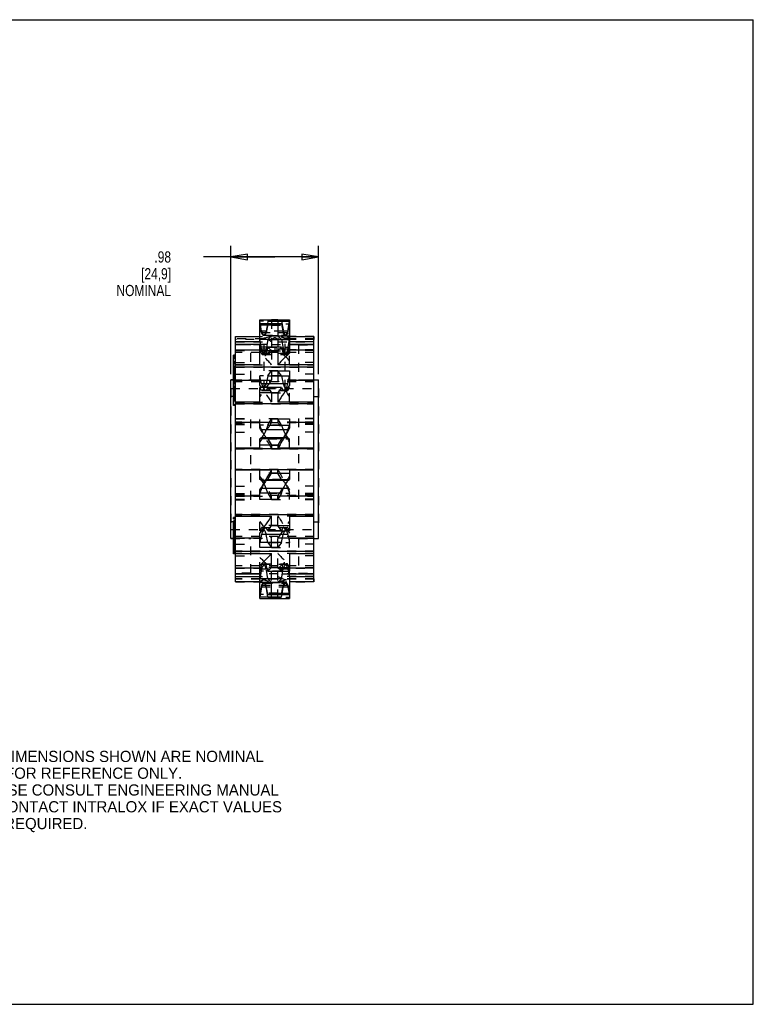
# Model space of a CAD drawing. Header units: inches. Extents: x 0 to 17, y 0 to 11.
# Tile 2 of 2: x 8.8 to 17, y 0 to 11. Entities that reach past the tile are written whole.
import ezdxf

# ---------------------------------------------------------------- set-up
doc = ezdxf.new("R2010")
doc.units = ezdxf.units.IN
doc.header["$LTSCALE"] = 0.935
doc.header["$MEASUREMENT"] = 0
doc.linetypes.add('HIDDEN', pattern=[0.2, 0.1, -0.1])
doc.layers.get('0').update_dxf_attribs({"linetype": 'CONTINUOUS'})
doc.layers.add('ALL_FEATURES', color=7, linetype='CONTINUOUS')
doc.layers.add('DEFAULT_2', color=8, linetype='HIDDEN')
doc.styles.get("Standard").update_dxf_attribs({"font": 'txt', "width": 0.8})
doc.styles.add('TEXTSTYLE_2', font='bluprnt.ttf')
doc.dimstyles.new('DIMSTYLE_1', dxfattribs={"dimtxt": 0.125, "dimasz": 0.1875, "dimexe": 0.18, "dimexo": 0.0625, "dimgap": 0.09, "dimtad": 0, "dimtih": 1, "dimtoh": 1, "dimzin": 4, "dimdsep": 46, "dimtxsty": 'STANDARD', "dimblk": 'CLOSED', "dimblk1": 'CLOSED', "dimblk2": 'CLOSED', "dimcen": 0.09, "dimadec": 0, "dimazin": 0, "dimtp": 0.01, "dimtm": 0.01, "dimtfac": 1, "dimtofl": 0, "dimtmove": 0, "dimatfit": 3, "dimldrblk": 'CLOSED', "dimfxl": 1, "dimtolj": 1, "dimtzin": 4, "dimarcsym": 0})

# ---------------------------------------------------------------- blocks, each defined once
blk = doc.blocks.new('_CLOSED')
at = {"color": 0, "linetype": 'BYBLOCK'}
for p, q in [((0, 0), (-1, 0.167)), ((-1, 0.167), (-1, -0.167)), ((-1, -0.167), (0, 0)), ((-1, 0), (0, 0))]:
    blk.add_line(p, q, dxfattribs=at)
blk = doc.blocks.new('*D2')
at = {"color": 3, "linetype": 'CONTINUOUS'}
for p, q in [((11.166, 7.041), (11.166, 8.475)), ((12.146, 7.041), (12.146, 8.475)), ((11.656, 8.35), (10.86, 8.35)), ((11.166, 8.35), (11.656, 8.35)), ((12.146, 8.35), (11.656, 8.35))]:
    blk.add_line(p, q, dxfattribs=at)
at = {"color": 3, "linetype": 'CONTINUOUS', "xscale": 0.1875, "yscale": 0.1875, "zscale": 0.1875, "rotation": 180}
blk.add_blockref('_CLOSED', (11.166, 8.35), dxfattribs=at)
at = {"color": 3, "linetype": 'CONTINUOUS', "xscale": 0.1875, "yscale": 0.1875, "zscale": 0.1875}
blk.add_blockref('_CLOSED', (12.146, 8.35), dxfattribs=at)
at = {"color": 3, "linetype": 'CONTINUOUS', "insert": (10.498, 8.412), "char_height": 0.125, "width": 0.7, "attachment_point": 3, "line_spacing_factor": 0.9}
blk.add_mtext('.98\\P[24,9]\\PNOMINAL', dxfattribs=at)

msp = doc.modelspace()

# ---------------------------------------------------------------- linework, layer by layer
at = {"color": 7, "linetype": 'CONTINUOUS'}
for p, q in [((0, 11), (17, 11)), ((17, 0), (17, 11)), ((11.49, 7.402), (11.49, 7.646)), ((11.49, 7.646), (11.822, 7.646)), ((11.732, 7.601), (11.49, 7.601)), ((11.58, 7.632), (11.575, 7.601)), ((11.58, 7.632), (11.621, 7.646)), ((11.58, 7.632), (11.822, 7.632)), ((11.732, 7.601), (11.691, 7.588)), ((11.732, 7.601), (11.751, 7.502)), ((11.803, 7.519), (11.822, 7.632)), ((11.822, 7.646), (11.822, 7.275)), ((11.691, 7.588), (11.49, 7.588)), ((11.691, 7.588), (11.691, 7.467)), ((11.803, 7.519), (11.748, 7.519)), ((11.219, 4.721), (11.219, 7.46)), ((11.219, 7.46), (11.49, 7.46)), ((11.49, 7.402), (11.219, 7.402)), ((11.58, 7.428), (11.565, 7.341)), ((11.58, 7.428), (11.621, 7.467)), ((11.58, 7.428), (11.822, 7.428)), ((11.621, 7.467), (11.822, 7.467)), ((11.803, 7.319), (11.822, 7.428)), ((11.822, 7.46), (12.094, 7.46)), ((12.094, 7.402), (11.822, 7.402)), ((12.094, 4.721), (12.094, 7.46)), ((11.57, 7.37), (11.219, 7.37)), ((11.219, 7.31), (11.49, 7.31)), ((11.49, 7.145), (11.49, 7.341)), ((11.732, 7.341), (11.49, 7.341)), ((11.691, 7.302), (11.49, 7.302)), ((11.732, 7.341), (11.691, 7.302)), ((11.691, 7.302), (11.691, 7.145)), ((11.732, 7.341), (11.751, 7.269)), ((11.803, 7.319), (11.738, 7.319)), ((12.094, 7.37), (11.822, 7.37)), ((11.822, 7.31), (12.094, 7.31)), ((11.194, 6.689), (11.194, 7.251)), ((11.219, 7.251), (11.194, 7.251)), ((11.219, 7.242), (11.194, 7.242)), ((11.219, 7.231), (11.194, 7.231)), ((11.219, 7.217), (11.194, 7.217)), ((11.219, 7.181), (11.194, 7.181)), ((11.219, 7.172), (11.194, 7.172)), ((11.219, 7.16), (11.194, 7.16)), ((11.219, 7.104), (11.194, 7.104)), ((11.219, 7.096), (11.194, 7.096)), ((11.219, 7.092), (11.194, 7.092)), ((11.219, 7.057), (11.194, 7.057)), ((11.219, 7.048), (11.194, 7.048)), ((11.49, 7.145), (11.219, 7.145)), ((12.094, 7.117), (11.219, 7.117)), ((11.58, 7.02), (11.621, 7.078)), ((11.621, 7.078), (11.822, 7.078)), ((12.094, 7.145), (11.691, 7.145)), ((11.822, 7.078), (11.822, 6.918)), ((11.166, 5.203), (11.166, 6.978)), ((11.194, 6.978), (11.166, 6.978)), ((11.219, 7.038), (11.194, 7.038)), ((11.219, 7.027), (11.194, 7.027)), ((11.219, 7.021), (11.194, 7.021)), ((11.219, 7.015), (11.194, 7.015)), ((11.219, 7.012), (11.194, 7.012)), ((11.219, 7.01), (11.194, 7.01)), ((11.219, 7.001), (11.194, 7.001)), ((11.219, 6.989), (11.194, 6.989)), ((11.219, 6.954), (11.194, 6.954)), ((11.219, 6.945), (11.194, 6.945)), ((11.219, 6.973), (11.57, 6.973)), ((11.58, 7.02), (11.561, 6.932)), ((11.803, 6.932), (11.561, 6.932)), ((11.58, 7.02), (11.822, 7.02)), ((11.803, 6.932), (11.822, 7.02)), ((11.822, 6.973), (12.094, 6.973)), ((12.094, 6.978), (12.146, 6.978)), ((12.146, 5.203), (12.146, 6.978)), ((11.219, 6.883), (11.194, 6.883)), ((11.219, 6.874), (11.194, 6.874)), ((11.219, 6.871), (11.194, 6.871)), ((11.219, 6.865), (11.194, 6.865)), ((11.219, 6.854), (11.194, 6.854)), ((11.219, 6.845), (11.194, 6.845)), ((11.219, 6.836), (11.194, 6.836)), ((11.219, 6.824), (11.194, 6.824)), ((11.49, 6.727), (11.49, 6.89)), ((11.732, 6.89), (11.49, 6.89)), ((11.691, 6.832), (11.49, 6.832)), ((11.732, 6.89), (11.691, 6.832)), ((11.691, 6.832), (11.691, 6.727)), ((11.732, 6.89), (11.751, 6.858)), ((11.194, 6.79), (11.166, 6.79)), ((11.219, 6.818), (11.194, 6.818)), ((11.219, 6.809), (11.194, 6.809)), ((11.219, 6.768), (11.194, 6.768)), ((11.219, 6.759), (11.194, 6.759)), ((11.219, 6.75), (11.194, 6.75)), ((11.49, 6.727), (11.219, 6.727)), ((12.094, 6.727), (11.691, 6.727)), ((12.094, 6.79), (12.146, 6.79)), ((11.219, 6.689), (11.194, 6.689)), ((12.094, 6.708), (11.219, 6.708)), ((11.219, 6.503), (11.599, 6.503)), ((11.58, 6.471), (11.621, 6.54)), ((11.621, 6.54), (11.822, 6.54)), ((11.822, 6.54), (11.822, 6.435)), ((11.822, 6.503), (12.094, 6.503)), ((11.58, 6.471), (11.561, 6.417)), ((11.803, 6.417), (11.561, 6.417)), ((11.58, 6.471), (11.822, 6.471)), ((11.803, 6.417), (11.822, 6.471)), ((11.509, 6.329), (11.49, 6.318)), ((11.49, 6.212), (11.49, 6.318)), ((11.732, 6.318), (11.49, 6.318)), ((11.751, 6.329), (11.509, 6.329)), ((11.732, 6.318), (11.691, 6.248)), ((11.732, 6.318), (11.751, 6.329)), ((11.49, 6.212), (11.219, 6.212)), ((12.094, 6.205), (11.219, 6.205)), ((11.691, 6.248), (11.49, 6.248)), ((11.691, 6.248), (11.691, 6.212)), ((12.094, 6.212), (11.691, 6.212)), ((11.219, 5.976), (12.094, 5.976)), ((11.219, 5.97), (11.621, 5.97)), ((11.621, 5.933), (11.621, 5.97)), ((11.822, 5.97), (12.094, 5.97)), ((11.822, 5.97), (11.822, 5.863)), ((11.58, 5.863), (11.561, 5.852)), ((11.803, 5.852), (11.561, 5.852)), ((11.58, 5.863), (11.621, 5.933)), ((11.58, 5.863), (11.822, 5.863)), ((11.621, 5.933), (11.822, 5.933)), ((11.803, 5.852), (11.822, 5.863)), ((11.509, 5.764), (11.49, 5.71)), ((11.49, 5.641), (11.49, 5.746)), ((11.751, 5.764), (11.509, 5.764)), ((11.732, 5.71), (11.751, 5.764)), ((11.49, 5.678), (11.219, 5.678)), ((11.732, 5.71), (11.49, 5.71)), ((11.691, 5.641), (11.49, 5.641)), ((11.732, 5.71), (11.691, 5.641)), ((12.094, 5.678), (11.713, 5.678)), ((11.219, 5.391), (11.166, 5.391)), ((11.219, 5.473), (12.094, 5.473)), ((11.219, 5.455), (11.621, 5.455)), ((11.621, 5.35), (11.621, 5.455)), ((11.822, 5.455), (12.094, 5.455)), ((11.822, 5.455), (11.822, 5.291)), ((12.094, 5.391), (12.146, 5.391)), ((11.219, 5.359), (11.194, 5.359)), ((11.194, 5.033), (11.194, 5.359)), ((11.219, 5.356), (11.194, 5.356)), ((11.219, 5.351), (11.194, 5.351)), ((11.219, 5.342), (11.194, 5.342)), ((11.219, 5.341), (11.194, 5.341)), ((11.219, 5.329), (11.194, 5.329)), ((11.219, 5.323), (11.194, 5.323)), ((11.219, 5.323), (11.194, 5.323)), ((11.219, 5.318), (11.194, 5.318)), ((11.219, 5.312), (11.194, 5.312)), ((11.219, 5.304), (11.194, 5.304)), ((11.219, 5.293), (11.194, 5.293)), ((11.219, 5.284), (11.194, 5.284)), ((11.58, 5.291), (11.561, 5.324)), ((11.58, 5.291), (11.621, 5.35)), ((11.58, 5.291), (11.822, 5.291)), ((11.621, 5.35), (11.822, 5.35)), ((11.194, 5.203), (11.166, 5.203)), ((11.219, 5.276), (11.194, 5.276)), ((11.219, 5.269), (11.194, 5.269)), ((11.219, 5.263), (11.194, 5.263)), ((11.219, 5.262), (11.194, 5.262)), ((11.219, 5.251), (11.194, 5.251)), ((11.219, 5.224), (11.194, 5.224)), ((11.219, 5.212), (11.194, 5.212)), ((11.219, 5.192), (11.194, 5.192)), ((11.219, 5.183), (11.194, 5.183)), ((11.219, 5.182), (11.194, 5.182)), ((11.49, 5.208), (11.219, 5.208)), ((11.49, 5.103), (11.49, 5.263)), ((11.509, 5.249), (11.49, 5.161)), ((11.751, 5.249), (11.509, 5.249)), ((11.732, 5.161), (11.751, 5.249)), ((12.094, 5.208), (11.742, 5.208)), ((12.094, 5.203), (12.146, 5.203)), ((11.219, 5.163), (11.194, 5.163)), ((11.219, 5.154), (11.194, 5.154)), ((11.219, 5.147), (11.194, 5.147)), ((11.219, 5.138), (11.194, 5.138)), ((11.219, 5.126), (11.194, 5.126)), ((11.219, 5.116), (11.194, 5.116)), ((11.219, 5.108), (11.194, 5.108)), ((11.219, 5.106), (11.194, 5.106)), ((11.219, 5.097), (11.194, 5.097)), ((11.219, 5.091), (11.194, 5.091)), ((11.219, 5.082), (11.194, 5.082)), ((11.219, 5.073), (11.194, 5.073)), ((11.219, 5.061), (11.194, 5.061)), ((11.219, 5.064), (12.094, 5.064)), ((11.732, 5.161), (11.49, 5.161)), ((11.691, 5.103), (11.49, 5.103)), ((11.732, 5.161), (11.691, 5.103)), ((11.219, 5.051), (11.194, 5.051)), ((11.219, 5.044), (11.194, 5.044)), ((11.219, 5.041), (11.194, 5.041)), ((11.219, 5.038), (11.194, 5.038)), ((11.219, 5.033), (11.194, 5.033)), ((11.219, 5.033), (11.194, 5.033)), ((11.219, 5.036), (11.621, 5.036)), ((11.621, 4.879), (11.621, 5.036)), ((11.822, 5.036), (12.094, 5.036)), ((11.822, 5.036), (11.822, 4.84)), ((11.49, 4.871), (11.219, 4.871)), ((11.49, 4.535), (11.49, 4.906)), ((11.509, 4.862), (11.49, 4.753)), ((11.574, 4.862), (11.509, 4.862)), ((11.58, 4.84), (11.561, 4.912)), ((11.58, 4.84), (11.621, 4.879)), ((11.58, 4.84), (11.822, 4.84)), ((11.621, 4.879), (11.822, 4.879)), ((11.732, 4.753), (11.747, 4.84)), ((12.094, 4.871), (11.822, 4.871)), ((11.219, 4.811), (11.49, 4.811)), ((11.219, 4.779), (11.49, 4.779)), ((11.732, 4.753), (11.49, 4.753)), ((11.732, 4.753), (11.691, 4.714)), ((11.742, 4.811), (12.094, 4.811)), ((11.822, 4.779), (12.094, 4.779)), ((11.822, 4.779), (11.822, 4.535)), ((11.49, 4.721), (11.219, 4.721)), ((11.691, 4.714), (11.49, 4.714)), ((11.509, 4.662), (11.49, 4.549)), ((11.564, 4.662), (11.509, 4.662)), ((11.58, 4.58), (11.561, 4.679)), ((11.621, 4.593), (11.621, 4.714)), ((12.094, 4.721), (11.822, 4.721)), ((11.732, 4.549), (11.49, 4.549)), ((11.49, 4.535), (11.822, 4.535)), ((11.58, 4.58), (11.621, 4.593)), ((11.58, 4.58), (11.822, 4.58)), ((11.621, 4.593), (11.822, 4.593)), ((11.732, 4.549), (11.691, 4.535)), ((11.732, 4.549), (11.737, 4.58)), ((0, 0), (17, 0))]:
    msp.add_line(p, q, dxfattribs=at)
for centre, major_axis, ratio, start_param, end_param in [((11.777, 7.524), (0.0077, 0.0468), 0.555963, 2.154992, 4.703173), ((11.777, 6.091), (0.546, 1.355), 0.425099, 0.701958, 0.866927), ((11.777, 7.306), (0.0187, 0.0463), 0.425099, 2.626218, 5.174398), ((11.535, 6.903), (0.0244, 0.0466), 0.256382, -1.705361, -0.752446), ((11.777, 6.903), (0.0244, 0.0466), 0.256382, 2.982559, 5.53074), ((11.777, 6.091), (0.713, 1.363), 0.256382, 1.058299, 1.223268), ((11.535, 6.376), (0.0268, 0.0469), 0.085088, -2.992627, -0.444446), ((11.777, 6.091), (0.785, 1.373), 0.085088, 1.366299, 1.531268), ((11.777, 6.376), (0.0268, 0.0469), 0.085088, -2.992627, -0.444446), ((11.535, 6.091), (0.785, 1.373), 0.085088, -1.775294, -1.610325), ((11.535, 5.805), (0.0268, 0.0469), 0.085088, 0.148966, 2.697147), ((11.777, 5.805), (0.0268, 0.0469), 0.085088, 0.148966, 2.697147), ((11.535, 6.091), (0.713, 1.363), 0.256382, -2.083294, -1.918325), ((11.535, 5.279), (0.0244, 0.0466), 0.256382, 6.124152, 8.672332), ((11.777, 5.279), (0.0244, 0.0466), 0.256382, 1.436232, 2.389147), ((11.535, 6.091), (0.546, 1.355), 0.425099, -2.439635, -2.274666), ((11.535, 4.875), (0.0187, 0.0463), 0.425099, 5.76781, 8.315991), ((11.535, 4.657), (0.0077, 0.0468), 0.555963, 5.296585, 7.844765)]:
    msp.add_ellipse(centre, major_axis=major_axis, ratio=ratio, start_param=start_param, end_param=end_param, dxfattribs=at)
at = {"layer": 'ALL_FEATURES', "color": 8, "linetype": 'HIDDEN'}
for p, q in [((11.628, 7.428), (11.219, 7.428)), ((11.538, 6.878), (11.538, 7.433)), ((11.538, 7.433), (11.538, 7.433)), ((12.094, 7.428), (11.684, 7.428)), ((11.774, 6.878), (11.774, 7.433)), ((11.774, 7.433), (11.774, 7.433)), ((11.166, 6.878), (11.166, 5.303)), ((11.166, 6.878), (12.146, 6.878)), ((12.146, 6.878), (12.146, 5.303)), ((11.166, 5.303), (12.146, 5.303))]:
    msp.add_line(p, q, dxfattribs=at)
for centre, radius, start, end in [((11.657, 8.786), 1.359, 264.9817, 266.8272), ((11.657, 8.784), 1.357, 264.9758, 266.8285), ((11.656, 8.772), 1.345, 266.8297, 268.4182), ((11.656, 8.769), 1.342, 266.8282, 268.787), ((11.656, 8.767), 1.34, 268.4196, 268.7875), ((11.656, 8.776), 1.349, 271.2171, 275.0313), ((11.656, 8.767), 1.34, 271.2125, 271.5804), ((11.655, 8.78), 1.353, 271.5886, 275.0216)]:
    msp.add_arc(centre, radius, start, end, dxfattribs=at)
msp.add_ellipse((11.656, 6.852), major_axis=(0, 0.593), ratio=0.198912, start_param=6.041016, end_param=6.525355, dxfattribs=at)
for points in [[(11.538, 7.433), (11.538, 7.433), (11.538, 7.433), (11.538, 7.433)], [(11.774, 7.433), (11.774, 7.433), (11.774, 7.433), (11.774, 7.433)]]:
    msp.add_open_spline(points, degree=3, dxfattribs=at)
at = {"layer": 'DEFAULT_2', "color": 8, "linetype": 'HIDDEN'}
for p, q in [((11.509, 7.519), (11.49, 7.632)), ((11.732, 7.632), (11.49, 7.632)), ((11.49, 7.275), (11.49, 7.601)), ((11.509, 7.502), (11.49, 7.601)), ((11.575, 7.601), (11.561, 7.519)), ((11.58, 7.601), (11.561, 7.502)), ((11.58, 7.601), (11.621, 7.588)), ((11.58, 7.601), (11.822, 7.601)), ((11.621, 7.646), (11.621, 7.31)), ((11.691, 7.646), (11.621, 7.646)), ((11.691, 7.646), (11.691, 7.31)), ((11.732, 7.632), (11.691, 7.646)), ((11.732, 7.632), (11.751, 7.519)), ((11.803, 7.502), (11.822, 7.601)), ((11.822, 7.402), (11.822, 7.601)), ((11.751, 7.519), (11.509, 7.519)), ((11.803, 7.502), (11.509, 7.502)), ((11.621, 7.588), (11.822, 7.588)), ((11.219, 7.428), (11.219, 7.46)), ((11.219, 7.46), (11.621, 7.46)), ((11.538, 7.433), (11.219, 7.433)), ((11.219, 7.402), (11.621, 7.402)), ((11.691, 7.467), (11.49, 7.467)), ((11.509, 7.319), (11.49, 7.428)), ((11.732, 7.428), (11.49, 7.428)), ((11.53, 7.477), (11.782, 7.477)), ((11.732, 7.428), (11.691, 7.467)), ((12.094, 7.46), (11.691, 7.46)), ((11.691, 7.402), (12.094, 7.402)), ((11.732, 7.428), (11.751, 7.319)), ((12.094, 7.433), (11.774, 7.433)), ((12.094, 7.46), (12.094, 7.428)), ((11.219, 7.37), (12.094, 7.37)), ((11.219, 4.816), (11.219, 7.366)), ((11.389, 7.366), (11.219, 7.366)), ((11.219, 7.31), (11.621, 7.31)), ((11.219, 7.306), (11.389, 7.306)), ((12.094, 7.282), (11.219, 7.282)), ((11.389, 6.978), (11.389, 7.366)), ((11.509, 7.269), (11.49, 7.341)), ((11.751, 7.319), (11.509, 7.319)), ((11.803, 7.269), (11.509, 7.269)), ((11.58, 7.341), (11.561, 7.269)), ((11.565, 7.341), (11.561, 7.319)), ((11.58, 7.341), (11.621, 7.302)), ((11.58, 7.341), (11.822, 7.341)), ((11.621, 7.302), (11.621, 7.145)), ((11.621, 7.302), (11.822, 7.302)), ((12.094, 7.31), (11.691, 7.31)), ((11.803, 7.269), (11.822, 7.341)), ((11.822, 7.145), (11.822, 7.341)), ((11.923, 7.366), (11.923, 6.978)), ((11.923, 7.366), (12.094, 7.366)), ((12.094, 7.306), (11.923, 7.306)), ((12.094, 4.816), (12.094, 7.366)), ((11.194, 7.096), (11.194, 7.231)), ((11.219, 7.213), (11.194, 7.213)), ((11.219, 7.181), (11.194, 7.181)), ((11.219, 7.172), (11.194, 7.172)), ((11.219, 7.16), (11.194, 7.16)), ((11.219, 7.152), (11.194, 7.152)), ((11.219, 7.151), (11.194, 7.151)), ((11.219, 7.172), (11.389, 7.172)), ((11.52, 7.259), (11.792, 7.259)), ((12.094, 7.172), (11.923, 7.172)), ((11.219, 7.129), (11.194, 7.129)), ((11.219, 7.12), (11.194, 7.12)), ((11.219, 7.12), (11.194, 7.12)), ((11.219, 7.114), (11.194, 7.114)), ((11.219, 7.101), (11.194, 7.101)), ((11.194, 7.01), (11.194, 7.092)), ((11.219, 7.076), (11.194, 7.076)), ((11.219, 7.066), (11.194, 7.066)), ((11.219, 7.057), (11.194, 7.057)), ((11.219, 7.053), (11.194, 7.053)), ((11.219, 7.048), (11.194, 7.048)), ((11.219, 7.044), (11.194, 7.044)), ((11.219, 7.042), (11.194, 7.042)), ((11.219, 7.145), (11.621, 7.145)), ((11.219, 7.117), (12.094, 7.117)), ((11.49, 6.918), (11.49, 7.078)), ((11.691, 7.078), (11.49, 7.078)), ((11.621, 7.078), (11.621, 6.973)), ((11.691, 7.078), (11.691, 6.973)), ((11.732, 7.02), (11.691, 7.078)), ((11.822, 7.145), (12.094, 7.145)), ((11.166, 6.978), (11.389, 6.978)), ((11.219, 7.036), (11.194, 7.036)), ((11.219, 7.03), (11.194, 7.03)), ((11.219, 7.025), (11.194, 7.025)), ((11.219, 7.025), (11.194, 7.025)), ((11.219, 7.022), (11.194, 7.022)), ((11.219, 7.022), (11.194, 7.022)), ((11.219, 7.021), (11.194, 7.021)), ((11.219, 7.019), (11.194, 7.019)), ((11.219, 7.013), (11.194, 7.013)), ((11.219, 7.013), (11.194, 7.013)), ((11.194, 6.895), (11.194, 7.001)), ((11.219, 6.989), (11.194, 6.989)), ((11.219, 6.976), (11.194, 6.976)), ((11.219, 6.965), (11.194, 6.965)), ((11.219, 6.962), (11.194, 6.962)), ((11.219, 6.957), (11.194, 6.957)), ((11.219, 6.954), (11.194, 6.954)), ((11.219, 6.945), (11.194, 6.945)), ((11.219, 6.935), (11.194, 6.935)), ((11.219, 7.04), (11.389, 7.04)), ((11.49, 6.973), (11.219, 6.973)), ((12.094, 6.955), (11.219, 6.955)), ((11.509, 6.932), (11.49, 7.02)), ((11.732, 7.02), (11.49, 7.02)), ((11.751, 6.932), (11.509, 6.932)), ((11.57, 6.973), (11.621, 6.973)), ((12.094, 6.973), (11.691, 6.973)), ((11.732, 7.02), (11.751, 6.932)), ((12.094, 7.04), (11.923, 7.04)), ((11.923, 6.978), (12.146, 6.978)), ((11.219, 6.928), (11.194, 6.928)), ((11.219, 6.904), (11.194, 6.904)), ((11.219, 6.895), (11.194, 6.895)), ((11.219, 6.883), (11.194, 6.883)), ((11.194, 6.774), (11.194, 6.874)), ((11.219, 6.874), (11.194, 6.874)), ((11.219, 6.871), (11.194, 6.871)), ((11.219, 6.865), (11.194, 6.865)), ((11.219, 6.862), (11.194, 6.862)), ((11.219, 6.861), (11.194, 6.861)), ((11.219, 6.86), (11.194, 6.86)), ((11.219, 6.856), (11.194, 6.856)), ((11.219, 6.856), (11.194, 6.856)), ((11.219, 6.844), (11.194, 6.844)), ((11.219, 6.842), (11.194, 6.842)), ((11.219, 6.839), (11.194, 6.839)), ((11.219, 6.837), (11.194, 6.837)), ((11.219, 6.833), (11.194, 6.833)), ((11.219, 6.833), (11.194, 6.833)), ((11.219, 6.83), (11.194, 6.83)), ((11.219, 6.83), (11.194, 6.83)), ((11.219, 6.826), (11.194, 6.826)), ((11.219, 6.824), (11.194, 6.824)), ((11.219, 6.822), (11.194, 6.822)), ((11.509, 6.858), (11.49, 6.89)), ((11.803, 6.858), (11.509, 6.858)), ((11.513, 6.856), (11.8, 6.856)), ((11.58, 6.89), (11.561, 6.858)), ((11.58, 6.89), (11.621, 6.832)), ((11.58, 6.89), (11.822, 6.89)), ((11.621, 6.832), (11.621, 6.727)), ((11.621, 6.832), (11.822, 6.832)), ((11.803, 6.858), (11.822, 6.89)), ((11.822, 6.727), (11.822, 6.89)), ((11.219, 6.79), (11.166, 6.79)), ((11.219, 6.818), (11.194, 6.818)), ((11.219, 6.815), (11.194, 6.815)), ((11.219, 6.815), (11.194, 6.815)), ((11.219, 6.812), (11.194, 6.812)), ((11.219, 6.811), (11.194, 6.811)), ((11.219, 6.806), (11.194, 6.806)), ((11.219, 6.804), (11.194, 6.804)), ((11.219, 6.803), (11.194, 6.803)), ((11.219, 6.795), (11.194, 6.795)), ((11.219, 6.792), (11.194, 6.792)), ((11.219, 6.792), (11.194, 6.792)), ((11.219, 6.788), (11.194, 6.788)), ((11.219, 6.787), (11.194, 6.787)), ((11.219, 6.786), (11.194, 6.786)), ((11.219, 6.783), (11.194, 6.783)), ((11.219, 6.783), (11.194, 6.783)), ((11.219, 6.777), (11.194, 6.777)), ((11.219, 6.777), (11.194, 6.777)), ((11.219, 6.774), (11.194, 6.774)), ((11.219, 6.774), (11.194, 6.774)), ((11.194, 6.76), (11.194, 6.768)), ((11.219, 6.76), (11.194, 6.76)), ((11.219, 6.759), (11.194, 6.759)), ((11.194, 6.739), (11.194, 6.747)), ((11.219, 6.747), (11.194, 6.747)), ((11.219, 6.747), (11.194, 6.747)), ((11.219, 6.739), (11.194, 6.739)), ((11.219, 6.727), (11.621, 6.727)), ((11.822, 6.727), (12.094, 6.727)), ((12.094, 6.79), (12.146, 6.79)), ((11.219, 6.697), (11.194, 6.697)), ((11.219, 6.708), (12.094, 6.708)), ((11.219, 6.546), (11.389, 6.546)), ((11.219, 6.539), (11.389, 6.539)), ((11.49, 6.503), (11.219, 6.503)), ((12.094, 6.496), (11.219, 6.496)), ((11.389, 5.635), (11.389, 6.546)), ((11.49, 6.435), (11.49, 6.54)), ((11.691, 6.54), (11.49, 6.54)), ((11.599, 6.503), (11.621, 6.503)), ((11.621, 6.54), (11.621, 6.503)), ((11.691, 6.54), (11.691, 6.503)), ((11.732, 6.471), (11.691, 6.54)), ((12.094, 6.503), (11.691, 6.503)), ((11.923, 6.546), (11.923, 5.635)), ((12.094, 6.546), (11.923, 6.546)), ((12.094, 6.539), (11.923, 6.539)), ((11.219, 6.484), (11.389, 6.484)), ((11.219, 6.476), (11.389, 6.476)), ((11.219, 6.391), (11.389, 6.391)), ((11.509, 6.417), (11.49, 6.471)), ((11.732, 6.471), (11.49, 6.471)), ((11.751, 6.417), (11.509, 6.417)), ((11.732, 6.471), (11.751, 6.417)), ((12.094, 6.484), (11.923, 6.484)), ((12.094, 6.476), (11.923, 6.476)), ((12.094, 6.391), (11.923, 6.391)), ((11.58, 6.318), (11.561, 6.329)), ((11.803, 6.329), (11.561, 6.329)), ((11.58, 6.318), (11.621, 6.248)), ((11.58, 6.318), (11.822, 6.318)), ((11.803, 6.329), (11.822, 6.318)), ((11.822, 6.212), (11.822, 6.318)), ((11.219, 6.212), (11.621, 6.212)), ((11.219, 6.205), (12.094, 6.205)), ((11.621, 6.248), (11.621, 6.212)), ((11.621, 6.248), (11.822, 6.248)), ((11.822, 6.212), (12.094, 6.212)), ((12.094, 5.976), (11.219, 5.976)), ((11.49, 5.97), (11.219, 5.97)), ((11.49, 5.863), (11.49, 5.97)), ((12.094, 5.97), (11.691, 5.97)), ((11.691, 5.933), (11.691, 5.97)), ((11.691, 5.933), (11.49, 5.933)), ((11.732, 5.863), (11.49, 5.863)), ((11.509, 5.852), (11.49, 5.863)), ((11.751, 5.852), (11.509, 5.852)), ((11.732, 5.863), (11.691, 5.933)), ((11.732, 5.863), (11.751, 5.852)), ((11.219, 5.79), (11.389, 5.79)), ((11.803, 5.764), (11.561, 5.764)), ((11.58, 5.71), (11.561, 5.764)), ((11.803, 5.764), (11.822, 5.71)), ((11.822, 5.641), (11.822, 5.746)), ((12.094, 5.79), (11.923, 5.79)), ((11.219, 5.705), (11.389, 5.705)), ((11.219, 5.697), (11.389, 5.697)), ((12.094, 5.685), (11.219, 5.685)), ((11.219, 5.678), (11.621, 5.678)), ((11.219, 5.643), (11.389, 5.643)), ((11.219, 5.635), (11.389, 5.635)), ((11.58, 5.71), (11.822, 5.71)), ((11.58, 5.71), (11.621, 5.641)), ((11.621, 5.641), (11.621, 5.678)), ((11.621, 5.641), (11.822, 5.641)), ((11.713, 5.678), (11.691, 5.678)), ((11.691, 5.641), (11.691, 5.678)), ((11.822, 5.678), (12.094, 5.678)), ((12.094, 5.705), (11.923, 5.705)), ((12.094, 5.697), (11.923, 5.697)), ((12.094, 5.643), (11.923, 5.643)), ((12.094, 5.635), (11.923, 5.635)), ((11.219, 5.391), (11.166, 5.391)), ((11.219, 5.438), (11.194, 5.438)), ((11.194, 5.423), (11.194, 5.438)), ((11.219, 5.431), (11.194, 5.431)), ((11.219, 5.431), (11.194, 5.431)), ((11.219, 5.423), (11.194, 5.423)), ((11.219, 5.404), (11.194, 5.404)), ((11.219, 5.404), (11.194, 5.404)), ((11.194, 5.289), (11.194, 5.404)), ((11.219, 5.401), (11.194, 5.401)), ((11.219, 5.401), (11.194, 5.401)), ((11.219, 5.395), (11.194, 5.395)), ((11.219, 5.395), (11.194, 5.395)), ((11.219, 5.392), (11.194, 5.392)), ((11.219, 5.391), (11.194, 5.391)), ((11.219, 5.391), (11.194, 5.391)), ((12.094, 5.473), (11.219, 5.473)), ((11.49, 5.455), (11.219, 5.455)), ((11.49, 5.291), (11.49, 5.455)), ((12.094, 5.455), (11.691, 5.455)), ((11.691, 5.35), (11.691, 5.455)), ((12.094, 5.391), (12.146, 5.391)), ((11.219, 5.386), (11.194, 5.386)), ((11.219, 5.386), (11.194, 5.386)), ((11.219, 5.372), (11.194, 5.372)), ((11.219, 5.364), (11.194, 5.364)), ((11.219, 5.363), (11.194, 5.363)), ((11.219, 5.36), (11.194, 5.36)), ((11.219, 5.36), (11.194, 5.36)), ((11.219, 5.356), (11.194, 5.356)), ((11.219, 5.356), (11.194, 5.356)), ((11.219, 5.354), (11.194, 5.354)), ((11.219, 5.35), (11.194, 5.35)), ((11.219, 5.349), (11.194, 5.349)), ((11.219, 5.348), (11.194, 5.348)), ((11.219, 5.345), (11.194, 5.345)), ((11.219, 5.345), (11.194, 5.345)), ((11.219, 5.343), (11.194, 5.343)), ((11.219, 5.341), (11.194, 5.341)), ((11.219, 5.341), (11.194, 5.341)), ((11.219, 5.341), (11.194, 5.341)), ((11.219, 5.338), (11.194, 5.338)), ((11.219, 5.334), (11.194, 5.334)), ((11.219, 5.334), (11.194, 5.334)), ((11.219, 5.333), (11.194, 5.333)), ((11.219, 5.329), (11.194, 5.329)), ((11.219, 5.325), (11.194, 5.325)), ((11.219, 5.322), (11.194, 5.322)), ((11.219, 5.32), (11.194, 5.32)), ((11.219, 5.32), (11.194, 5.32)), ((11.219, 5.315), (11.194, 5.315)), ((11.219, 5.314), (11.194, 5.314)), ((11.219, 5.311), (11.194, 5.311)), ((11.219, 5.309), (11.194, 5.309)), ((11.219, 5.308), (11.194, 5.308)), ((11.219, 5.308), (11.194, 5.308)), ((11.219, 5.307), (11.194, 5.307)), ((11.219, 5.307), (11.194, 5.307)), ((11.219, 5.307), (11.194, 5.307)), ((11.219, 5.306), (11.194, 5.306)), ((11.219, 5.305), (11.194, 5.305)), ((11.219, 5.302), (11.194, 5.302)), ((11.219, 5.302), (11.194, 5.302)), ((11.219, 5.301), (11.194, 5.301)), ((11.219, 5.299), (11.194, 5.299)), ((11.219, 5.299), (11.194, 5.299)), ((11.219, 5.298), (11.194, 5.298)), ((11.219, 5.292), (11.194, 5.292)), ((11.219, 5.292), (11.194, 5.292)), ((11.219, 5.291), (11.194, 5.291)), ((11.219, 5.289), (11.194, 5.289)), ((11.219, 5.289), (11.194, 5.289)), ((11.219, 5.289), (11.194, 5.289)), ((11.219, 5.286), (11.194, 5.286)), ((11.194, 5.041), (11.194, 5.286)), ((11.219, 5.285), (11.194, 5.285)), ((11.219, 5.284), (11.194, 5.284)), ((11.219, 5.284), (11.194, 5.284)), ((11.219, 5.284), (11.194, 5.284)), ((11.219, 5.281), (11.194, 5.281)), ((11.691, 5.35), (11.49, 5.35)), ((11.509, 5.324), (11.49, 5.291)), ((11.732, 5.291), (11.49, 5.291)), ((11.803, 5.324), (11.509, 5.324)), ((11.513, 5.326), (11.8, 5.326)), ((11.732, 5.291), (11.691, 5.35)), ((11.732, 5.291), (11.751, 5.324)), ((11.803, 5.324), (11.822, 5.291)), ((11.166, 5.203), (11.389, 5.203)), ((11.219, 5.279), (11.194, 5.279)), ((11.219, 5.278), (11.194, 5.278)), ((11.219, 5.276), (11.194, 5.276)), ((11.219, 5.275), (11.194, 5.275)), ((11.219, 5.275), (11.194, 5.275)), ((11.219, 5.275), (11.194, 5.275)), ((11.219, 5.274), (11.194, 5.274)), ((11.219, 5.274), (11.194, 5.274)), ((11.219, 5.274), (11.194, 5.274)), ((11.219, 5.274), (11.194, 5.274)), ((11.219, 5.271), (11.194, 5.271)), ((11.219, 5.271), (11.194, 5.271)), ((11.219, 5.271), (11.194, 5.271)), ((11.219, 5.269), (11.194, 5.269)), ((11.219, 5.266), (11.194, 5.266)), ((11.219, 5.266), (11.194, 5.266)), ((11.219, 5.263), (11.194, 5.263)), ((11.219, 5.263), (11.194, 5.263)), ((11.219, 5.26), (11.194, 5.26)), ((11.219, 5.259), (11.194, 5.259)), ((11.219, 5.258), (11.194, 5.258)), ((11.219, 5.254), (11.194, 5.254)), ((11.219, 5.254), (11.194, 5.254)), ((11.219, 5.252), (11.194, 5.252)), ((11.219, 5.248), (11.194, 5.248)), ((11.219, 5.248), (11.194, 5.248)), ((11.219, 5.243), (11.194, 5.243)), ((11.219, 5.239), (11.194, 5.239)), ((11.219, 5.234), (11.194, 5.234)), ((11.219, 5.225), (11.194, 5.225)), ((11.219, 5.22), (11.194, 5.22)), ((11.219, 5.204), (11.194, 5.204)), ((11.219, 5.204), (11.194, 5.204)), ((11.219, 5.197), (11.194, 5.197)), ((11.219, 5.196), (11.194, 5.196)), ((11.219, 5.194), (11.194, 5.194)), ((11.219, 5.194), (11.194, 5.194)), ((11.219, 5.193), (11.194, 5.193)), ((11.219, 5.192), (11.194, 5.192)), ((11.219, 5.19), (11.194, 5.19)), ((11.219, 5.186), (11.194, 5.186)), ((11.219, 5.186), (11.194, 5.186)), ((11.219, 5.185), (11.194, 5.185)), ((11.219, 5.184), (11.194, 5.184)), ((11.219, 5.183), (11.194, 5.183)), ((11.219, 5.183), (11.194, 5.183)), ((11.219, 5.179), (11.194, 5.179)), ((11.219, 5.176), (11.194, 5.176)), ((11.219, 5.175), (11.194, 5.175)), ((11.219, 5.175), (11.194, 5.175)), ((11.219, 5.171), (11.194, 5.171)), ((11.219, 5.17), (11.194, 5.17)), ((12.094, 5.226), (11.219, 5.226)), ((11.219, 5.208), (11.621, 5.208)), ((11.389, 4.816), (11.389, 5.203)), ((11.803, 5.249), (11.561, 5.249)), ((11.58, 5.161), (11.561, 5.249)), ((11.621, 5.103), (11.621, 5.208)), ((11.742, 5.208), (11.691, 5.208)), ((11.691, 5.103), (11.691, 5.208)), ((11.803, 5.249), (11.822, 5.161)), ((11.822, 5.103), (11.822, 5.263)), ((11.822, 5.208), (12.094, 5.208)), ((11.923, 5.203), (12.146, 5.203)), ((11.923, 5.203), (11.923, 4.816)), ((11.219, 5.165), (11.194, 5.165)), ((11.219, 5.164), (11.194, 5.164)), ((11.219, 5.163), (11.194, 5.163)), ((11.219, 5.163), (11.194, 5.163)), ((11.219, 5.162), (11.194, 5.162)), ((11.219, 5.156), (11.194, 5.156)), ((11.219, 5.155), (11.194, 5.155)), ((11.219, 5.155), (11.194, 5.155)), ((11.219, 5.155), (11.194, 5.155)), ((11.219, 5.154), (11.194, 5.154)), ((11.219, 5.148), (11.194, 5.148)), ((11.219, 5.148), (11.194, 5.148)), ((11.219, 5.146), (11.194, 5.146)), ((11.219, 5.14), (11.194, 5.14)), ((11.219, 5.14), (11.194, 5.14)), ((11.219, 5.137), (11.194, 5.137)), ((11.219, 5.132), (11.194, 5.132)), ((11.219, 5.132), (11.194, 5.132)), ((11.219, 5.132), (11.194, 5.132)), ((11.219, 5.132), (11.194, 5.132)), ((11.219, 5.131), (11.194, 5.131)), ((11.219, 5.13), (11.194, 5.13)), ((11.219, 5.13), (11.194, 5.13)), ((11.219, 5.129), (11.194, 5.129)), ((11.219, 5.129), (11.194, 5.129)), ((11.219, 5.127), (11.194, 5.127)), ((11.219, 5.127), (11.194, 5.127)), ((11.219, 5.127), (11.194, 5.127)), ((11.219, 5.126), (11.194, 5.126)), ((11.219, 5.126), (11.194, 5.126)), ((11.219, 5.125), (11.194, 5.125)), ((11.219, 5.123), (11.194, 5.123)), ((11.219, 5.123), (11.194, 5.123)), ((11.219, 5.122), (11.194, 5.122)), ((11.219, 5.121), (11.194, 5.121)), ((11.219, 5.121), (11.194, 5.121)), ((11.219, 5.121), (11.194, 5.121)), ((11.219, 5.121), (11.194, 5.121)), ((11.219, 5.121), (11.194, 5.121)), ((11.219, 5.12), (11.194, 5.12)), ((11.219, 5.12), (11.194, 5.12)), ((11.219, 5.12), (11.194, 5.12)), ((11.219, 5.12), (11.194, 5.12)), ((11.219, 5.119), (11.194, 5.119)), ((11.219, 5.118), (11.194, 5.118)), ((11.219, 5.118), (11.194, 5.118)), ((11.219, 5.117), (11.194, 5.117)), ((11.219, 5.116), (11.194, 5.116)), ((11.219, 5.114), (11.194, 5.114)), ((11.219, 5.114), (11.194, 5.114)), ((11.219, 5.114), (11.194, 5.114)), ((11.219, 5.114), (11.194, 5.114)), ((11.219, 5.114), (11.194, 5.114)), ((11.219, 5.113), (11.194, 5.113)), ((11.219, 5.112), (11.194, 5.112)), ((11.219, 5.111), (11.194, 5.111)), ((11.219, 5.111), (11.194, 5.111)), ((11.219, 5.111), (11.194, 5.111)), ((11.219, 5.109), (11.194, 5.109)), ((11.219, 5.106), (11.194, 5.106)), ((11.219, 5.106), (11.194, 5.106)), ((11.219, 5.106), (11.194, 5.106)), ((11.219, 5.105), (11.194, 5.105)), ((11.219, 5.105), (11.194, 5.105)), ((11.219, 5.105), (11.194, 5.105)), ((11.219, 5.104), (11.194, 5.104)), ((11.219, 5.1), (11.194, 5.1)), ((11.219, 5.099), (11.194, 5.099)), ((11.219, 5.098), (11.194, 5.098)), ((11.219, 5.097), (11.194, 5.097)), ((11.219, 5.097), (11.194, 5.097)), ((11.219, 5.096), (11.194, 5.096)), ((11.219, 5.096), (11.194, 5.096)), ((11.219, 5.095), (11.194, 5.095)), ((11.219, 5.095), (11.194, 5.095)), ((11.219, 5.092), (11.194, 5.092)), ((11.219, 5.091), (11.194, 5.091)), ((11.219, 5.09), (11.194, 5.09)), ((11.219, 5.09), (11.194, 5.09)), ((11.219, 5.088), (11.194, 5.088)), ((11.219, 5.087), (11.194, 5.087)), ((11.219, 5.087), (11.194, 5.087)), ((11.219, 5.087), (11.194, 5.087)), ((11.219, 5.087), (11.194, 5.087)), ((11.219, 5.086), (11.194, 5.086)), ((11.219, 5.084), (11.194, 5.084)), ((11.219, 5.083), (11.194, 5.083)), ((11.219, 5.081), (11.194, 5.081)), ((11.219, 5.081), (11.194, 5.081)), ((11.219, 5.081), (11.194, 5.081)), ((11.219, 5.081), (11.194, 5.081)), ((11.219, 5.081), (11.194, 5.081)), ((11.219, 5.08), (11.194, 5.08)), ((11.219, 5.08), (11.194, 5.08)), ((11.219, 5.075), (11.194, 5.075)), ((11.219, 5.075), (11.194, 5.075)), ((11.219, 5.075), (11.194, 5.075)), ((11.219, 5.074), (11.194, 5.074)), ((11.219, 5.073), (11.194, 5.073)), ((11.219, 5.072), (11.194, 5.072)), ((11.219, 5.069), (11.194, 5.069)), ((11.219, 5.067), (11.194, 5.067)), ((11.219, 5.066), (11.194, 5.066)), ((11.219, 5.066), (11.194, 5.066)), ((11.219, 5.062), (11.194, 5.062)), ((11.219, 5.141), (11.389, 5.141)), ((12.094, 5.064), (11.219, 5.064)), ((11.58, 5.161), (11.822, 5.161)), ((11.58, 5.161), (11.621, 5.103)), ((11.621, 5.103), (11.822, 5.103)), ((12.094, 5.141), (11.923, 5.141)), ((11.219, 5.06), (11.194, 5.06)), ((11.219, 5.058), (11.194, 5.058)), ((11.219, 5.057), (11.194, 5.057)), ((11.219, 5.054), (11.194, 5.054)), ((11.219, 5.053), (11.194, 5.053)), ((11.219, 5.053), (11.194, 5.053)), ((11.219, 5.051), (11.194, 5.051)), ((11.219, 5.051), (11.194, 5.051)), ((11.219, 5.048), (11.194, 5.048)), ((11.219, 5.047), (11.194, 5.047)), ((11.219, 5.045), (11.194, 5.045)), ((11.219, 5.045), (11.194, 5.045)), ((11.219, 5.045), (11.194, 5.045)), ((11.219, 5.044), (11.194, 5.044)), ((11.219, 5.044), (11.194, 5.044)), ((11.219, 5.041), (11.194, 5.041)), ((11.219, 5.036), (11.194, 5.036)), ((11.49, 5.036), (11.219, 5.036)), ((11.219, 5.009), (11.389, 5.009)), ((11.49, 4.84), (11.49, 5.036)), ((12.094, 5.036), (11.691, 5.036)), ((11.691, 4.879), (11.691, 5.036)), ((12.094, 5.009), (11.923, 5.009)), ((12.094, 4.899), (11.219, 4.899)), ((11.219, 4.875), (11.389, 4.875)), ((11.219, 4.871), (11.621, 4.871)), ((11.509, 4.912), (11.49, 4.84)), ((11.691, 4.879), (11.49, 4.879)), ((11.732, 4.84), (11.49, 4.84)), ((11.803, 4.912), (11.509, 4.912)), ((11.52, 4.922), (11.792, 4.922)), ((11.803, 4.862), (11.561, 4.862)), ((11.58, 4.753), (11.561, 4.862)), ((11.621, 4.535), (11.621, 4.871)), ((11.732, 4.84), (11.691, 4.879)), ((11.691, 4.871), (12.094, 4.871)), ((11.691, 4.535), (11.691, 4.871)), ((11.732, 4.84), (11.751, 4.912)), ((11.747, 4.84), (11.751, 4.862)), ((11.803, 4.912), (11.822, 4.84)), ((11.803, 4.862), (11.822, 4.753)), ((11.822, 4.58), (11.822, 4.906)), ((12.094, 4.875), (11.923, 4.875)), ((11.389, 4.816), (11.219, 4.816)), ((12.094, 4.811), (11.219, 4.811)), ((11.219, 4.779), (11.621, 4.779)), ((12.094, 4.753), (11.219, 4.753)), ((11.219, 4.721), (11.219, 4.753)), ((12.094, 4.749), (11.219, 4.749)), ((11.49, 4.58), (11.49, 4.779)), ((11.58, 4.753), (11.621, 4.714)), ((12.094, 4.779), (11.691, 4.779)), ((11.923, 4.816), (12.094, 4.816)), ((12.094, 4.753), (12.094, 4.721)), ((11.219, 4.721), (11.621, 4.721)), ((11.509, 4.679), (11.49, 4.58)), ((11.803, 4.679), (11.509, 4.679)), ((11.53, 4.704), (11.782, 4.704)), ((11.803, 4.662), (11.561, 4.662)), ((11.58, 4.549), (11.561, 4.662)), ((11.621, 4.714), (11.822, 4.714)), ((11.691, 4.721), (12.094, 4.721)), ((11.732, 4.58), (11.751, 4.679)), ((11.737, 4.58), (11.751, 4.662)), ((11.803, 4.679), (11.822, 4.58)), ((11.803, 4.662), (11.822, 4.549)), ((11.691, 4.593), (11.49, 4.593)), ((11.732, 4.58), (11.49, 4.58)), ((11.58, 4.549), (11.822, 4.549)), ((11.58, 4.549), (11.621, 4.535)), ((11.621, 4.535), (11.691, 4.535)), ((11.732, 4.58), (11.691, 4.593))]:
    msp.add_line(p, q, dxfattribs=at)
for centre, major_axis, ratio, start_param, end_param in [((11.535, 7.524), (-0.0077, 0.0468), 0.555963, 1.580013, 4.128193), ((11.535, 7.524), (0.0077, 0.0468), 0.555963, 2.154992, 4.703173), ((11.777, 7.524), (-0.0077, 0.0468), 0.555963, 1.580013, 4.128193), ((11.535, 6.091), (0.225, 1.369), 0.555963, 0.179279, 0.344247), ((11.535, 6.091), (-0.225, 1.369), 0.555963, -0.395701, -0.230732), ((11.777, 6.091), (-0.225, 1.369), 0.555963, -0.344247, -0.179279), ((11.777, 6.091), (0.225, 1.369), 0.555963, 0.230732, 0.395701), ((11.535, 6.091), (0.546, 1.355), 0.425099, 0.650504, 0.815473), ((11.535, 6.091), (-0.546, 1.355), 0.425099, -0.866927, -0.701958), ((11.535, 7.306), (-0.0187, 0.0463), 0.425099, 1.108787, 3.656968), ((11.535, 7.306), (0.0187, 0.0463), 0.425099, 2.626218, 5.174398), ((11.777, 6.091), (-0.546, 1.355), 0.425099, -0.815473, -0.650504), ((11.777, 7.306), (-0.0187, 0.0463), 0.425099, 1.108787, 3.656968), ((11.535, 6.091), (0.713, 1.363), 0.256382, 1.006846, 1.171814), ((11.535, 6.903), (-0.0244, 0.0466), 0.256382, 0.752446, 3.300626), ((11.777, 6.091), (-0.713, 1.363), 0.256382, -1.171814, -1.006846), ((11.777, 6.903), (-0.0244, 0.0466), 0.256382, 0.752446, 3.300626), ((11.535, 6.091), (-0.713, 1.363), 0.256382, -1.223268, -1.058299), ((11.535, 6.903), (0.0244, 0.0466), 0.256382, 2.982559, 4.577824), ((11.535, 6.091), (0.785, 1.373), 0.085088, 1.314845, 1.479814), ((11.777, 6.091), (-0.785, 1.373), 0.085088, -1.479814, -1.314845), ((11.535, 6.091), (-0.785, 1.373), 0.085088, -1.531268, -1.366299), ((11.535, 6.376), (-0.0268, 0.0469), 0.085088, 0.444446, 2.992627), ((11.777, 6.376), (-0.0268, 0.0469), 0.085088, 0.444446, 2.992627), ((11.777, 6.091), (-0.785, 1.373), 0.085088, -4.67286, -4.507891), ((11.535, 6.091), (-0.785, 1.373), 0.085088, -4.621407, -4.456438), ((11.535, 5.805), (-0.0268, 0.0469), 0.085088, -2.697147, -0.148966), ((11.777, 6.091), (0.785, 1.373), 0.085088, -1.826747, -1.661778), ((11.777, 5.805), (-0.0268, 0.0469), 0.085088, -2.697147, -0.148966), ((11.535, 6.091), (-0.713, 1.363), 0.256382, -4.313407, -4.148438), ((11.777, 6.091), (-0.713, 1.363), 0.256382, -4.36486, -4.199892), ((11.777, 6.091), (0.713, 1.363), 0.256382, -2.134747, -1.969778), ((11.535, 5.279), (-0.0244, 0.0466), 0.256382, 3.894038, 6.442219), ((11.777, 5.279), (-0.0244, 0.0466), 0.256382, 3.894038, 6.442219), ((11.777, 5.279), (0.0244, 0.0466), 0.256382, 6.124152, 7.719417), ((11.535, 6.091), (-0.546, 1.355), 0.425099, -3.957066, -3.792097), ((11.777, 6.091), (-0.546, 1.355), 0.425099, -4.008519, -3.84355), ((11.777, 6.091), (0.546, 1.355), 0.425099, -2.491088, -2.326119), ((11.535, 4.875), (-0.0187, 0.0463), 0.425099, 4.25038, 6.79856), ((11.777, 4.875), (-0.0187, 0.0463), 0.425099, 4.25038, 6.79856), ((11.777, 4.875), (0.0187, 0.0463), 0.425099, 5.76781, 8.315991), ((11.535, 6.091), (0.225, 1.369), 0.555963, -2.910861, -2.745892), ((11.535, 6.091), (-0.225, 1.369), 0.555963, -3.48584, -3.320871), ((11.777, 6.091), (-0.225, 1.369), 0.555963, -3.537293, -3.372325), ((11.777, 6.091), (0.225, 1.369), 0.555963, -2.962314, -2.797345), ((11.535, 4.657), (-0.0077, 0.0468), 0.555963, 4.721605, 7.269786), ((11.777, 4.657), (-0.0077, 0.0468), 0.555963, 4.721605, 7.269786), ((11.777, 4.657), (0.0077, 0.0468), 0.555963, 5.296585, 7.844765)]:
    msp.add_ellipse(centre, major_axis=major_axis, ratio=ratio, start_param=start_param, end_param=end_param, dxfattribs=at)

# ---------------------------------------------------------------- texts
at = {"color": 3, "linetype": 'CONTINUOUS', "insert": (8.245, 2.832), "char_height": 0.125, "width": 3.60569, "attachment_point": 1, "line_spacing_factor": 0.9, "style": 'TEXTSTYLE_2'}
msp.add_mtext('ALL DIMENSIONS SHOWN ARE NOMINAL\\PAND FOR REFERENCE ONLY.\\PPLEASE CONSULT ENGINEERING MANUAL\\POR CONTACT INTRALOX IF EXACT VALUES\\PARE REQUIRED.\\P ', dxfattribs=at)

# ---------------------------------------------------------------- dimensions: what is measured, and where the dimension line sits
at = {"color": 3, "linetype": 'CONTINUOUS'}
dim = msp.add_linear_dim(base=(12.146, 8.35), p1=(11.166, 7.041), p2=(12.146, 7.041), text='<>\\PNOMINAL', dimstyle='DIMSTYLE_1', dxfattribs=at)
dim.commit()
dim.dimension.update_dxf_attribs({"geometry": '*D2', "text_midpoint": (10.048, 8.162), "dimtype": 160})

doc.saveas('drawing.dxf')
